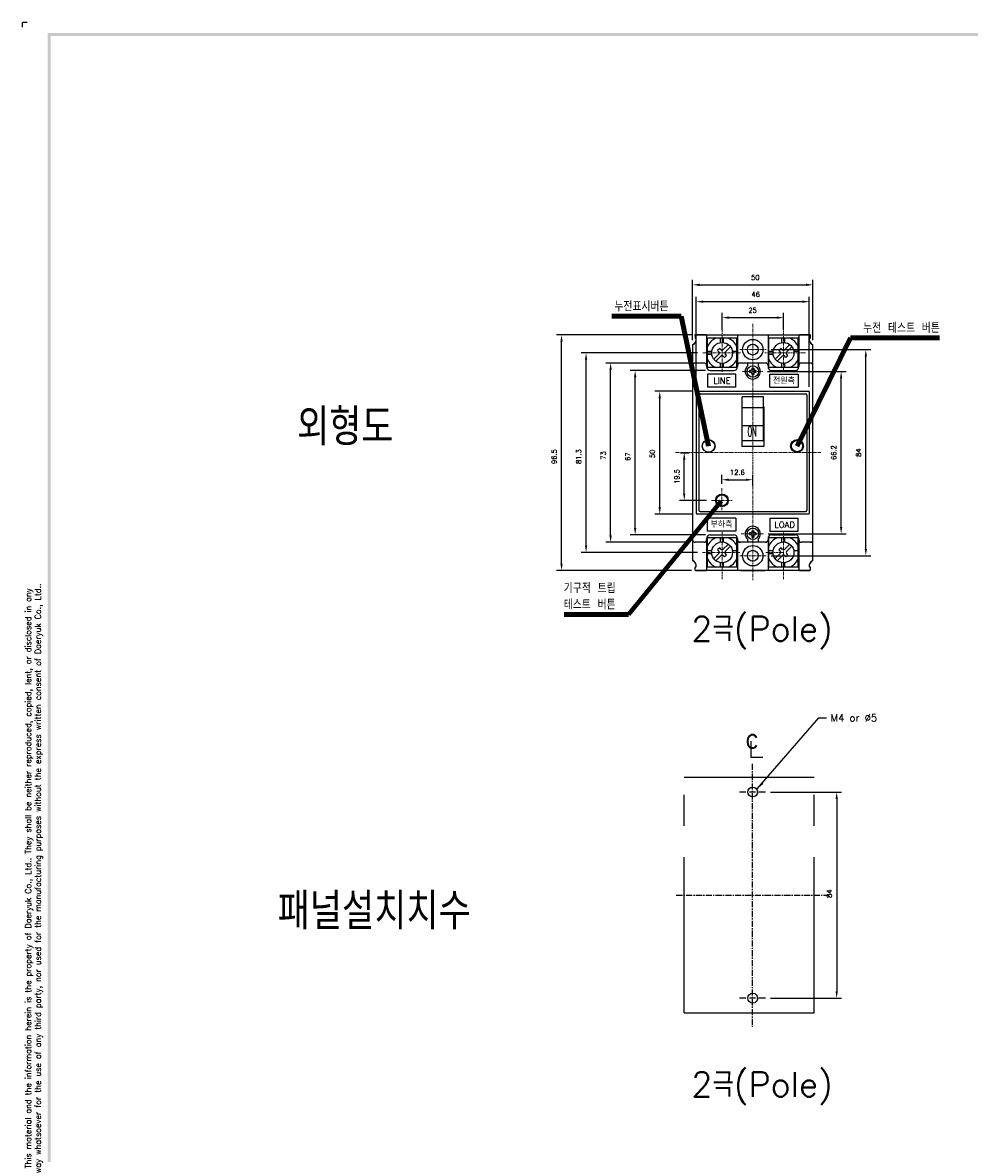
# Model space of a CAD drawing. Extents: x -6 to 988, y -5 to 692.
# Tile 2 of 5: x -6 to 380, y 232 to 692. Entities that reach past the tile are written whole.
import ezdxf

# ---------------------------------------------------------------- set-up
doc = ezdxf.new("R2010")
doc.units = 0
doc.header["$MEASUREMENT"] = 0
doc.linetypes.add('CENTER', pattern=[2, 1.25, -0.25, 0.25, -0.25])
doc.linetypes.add('PHANTOMX2', pattern=[127, 63.5, -12.7, 12.7, -12.7, 12.7, -12.7])
for name, color, linetype in [('cen', 1, 'CENTER'), ('Device', 7, 'CONTINUOUS'), ('di', 3, 'CONTINUOUS'), ('DIM', 3, 'CONTINUOUS'), ('dwg', 7, 'CONTINUOUS'), ('NOTE', 4, 'CONTINUOUS'), ('ph', 6, 'PHANTOMX2')]:
    doc.layers.add(name, color=color, linetype=linetype)
doc.styles.add('K25', font='TXT', dxfattribs={"width": 0.9, "height": 2.5, "bigfont": 'TBHAN'})
doc.styles.add('KIM', font='ROMANS.shx', dxfattribs={"height": 5, "bigfont": 'GSG1.shx'})
doc.styles.get("Standard").update_dxf_attribs({"font": 'romans.shx', "height": 2, "bigfont": 'hgs.shx'})
doc.dimstyles.get("Standard").update_dxf_attribs({"dimscale": 0, "dimtxt": 2, "dimasz": 2, "dimexe": 0.5, "dimexo": 0.5, "dimgap": 1, "dimtad": 1, "dimdsep": 46, "dimtxsty": 'Standard', "dimcen": 0, "dimclrd": 3, "dimclre": 3, "dimclrt": 3, "dimadec": 0, "dimazin": 2, "dimtp": 0.1, "dimtm": 0.1, "dimtfac": 1, "dimtmove": 0, "dimatfit": 3, "dimfxl": 0, "dimtolj": 1, "dimarcsym": 0})
doc.dimstyles.new('STANDARD$0', dxfattribs={"dimtxt": 5, "dimasz": 5, "dimexe": 1, "dimexo": 2, "dimgap": 2, "dimtad": 1, "dimdec": 4, "dimzin": 12, "dimdsep": 46, "dimtxsty": 'KIM', "dimcen": -1, "dimdle": 0.1, "dimadec": 0, "dimazin": 0, "dimtfac": 1, "dimtdec": 4, "dimtmove": 0, "dimatfit": 3, "dimfxl": 0, "dimtolj": 1, "dimtzin": 0, "dimarcsym": 0})

# ---------------------------------------------------------------- blocks, each defined once
blk = doc.blocks.new('*D372')
at = {"layer": 'di'}
for p, q in [((272.46, 550.71), (241.84, 550.71)), ((243.84, 486.51), (243.84, 547.91)), ((272.46, 483.71), (241.84, 483.71))]:
    blk.add_line(p, q, dxfattribs=at)
for points in [[(243.37, 547.91), (244.31, 547.91), (243.84, 550.71)], [(243.37, 486.51), (244.31, 486.51), (243.84, 483.71)]]:
    blk.add_solid(points, dxfattribs=at)
at = {"layer": 'di', "insert": (240.84, 515.6), "char_height": 2, "attachment_point": 5, "rotation": 90}
blk.add_mtext('\\A1;67', dxfattribs=at)
blk = doc.blocks.new('*D373')
at = {"layer": 'di'}
for p, q in [((266.26, 553.71), (231.84, 553.71)), ((233.84, 483.51), (233.84, 550.91)), ((266.26, 480.71), (231.84, 480.71))]:
    blk.add_line(p, q, dxfattribs=at)
for points in [[(233.37, 550.91), (234.31, 550.91), (233.84, 553.71)], [(233.37, 483.51), (234.31, 483.51), (233.84, 480.71)]]:
    blk.add_solid(points, dxfattribs=at)
at = {"layer": 'di', "insert": (230.84, 516.07), "char_height": 2, "attachment_point": 5, "rotation": 90}
blk.add_mtext('\\A1;73', dxfattribs=at)
blk = doc.blocks.new('*D374')
at = {"layer": 'di'}
for p, q in [((266.96, 542.21), (251.84, 542.21)), ((253.84, 495.01), (253.84, 539.41)), ((266.96, 492.21), (251.84, 492.21))]:
    blk.add_line(p, q, dxfattribs=at)
for points in [[(253.37, 539.41), (254.31, 539.41), (253.84, 542.21)], [(253.37, 495.01), (254.31, 495.01), (253.84, 492.21)]]:
    blk.add_solid(points, dxfattribs=at)
at = {"layer": 'di', "insert": (250.84, 516.73), "char_height": 2, "attachment_point": 5, "rotation": 90}
blk.add_mtext('\\A1;50', dxfattribs=at)
blk = doc.blocks.new('*D370')
at = {"layer": 'di'}
for p, q in [((267.26, 563.02), (267.26, 587.62)), ((270.06, 585.62), (313.46, 585.62)), ((316.26, 563.02), (316.26, 587.62))]:
    blk.add_line(p, q, dxfattribs=at)
for points in [[(270.06, 586.09), (270.06, 585.16), (267.26, 585.62)], [(313.46, 586.09), (313.46, 585.16), (316.26, 585.62)]]:
    blk.add_solid(points, dxfattribs=at)
at = {"layer": 'di', "insert": (292.81, 588.62), "char_height": 2, "attachment_point": 5}
blk.add_mtext('\\A1;50', dxfattribs=at)
blk = doc.blocks.new('*D371')
at = {"layer": 'di'}
for p, q in [((268.76, 544.01), (268.76, 580.76)), ((314.76, 544.01), (314.76, 580.76)), ((271.56, 578.76), (311.96, 578.76))]:
    blk.add_line(p, q, dxfattribs=at)
for points in [[(271.56, 579.22), (271.56, 578.29), (268.76, 578.76)], [(311.96, 579.22), (311.96, 578.29), (314.76, 578.76)]]:
    blk.add_solid(points, dxfattribs=at)
at = {"layer": 'di', "insert": (292.97, 581.76), "char_height": 2, "attachment_point": 5}
blk.add_mtext('\\A1;46', dxfattribs=at)
blk = doc.blocks.new('*D343')
at = {"layer": 'di'}
for p, q in [((279.26, 567.21), (279.26, 574.25)), ((282.06, 572.25), (301.46, 572.25)), ((304.26, 567.21), (304.26, 574.25))]:
    blk.add_line(p, q, dxfattribs=at)
for points in [[(282.06, 572.72), (282.06, 571.79), (279.26, 572.25)], [(301.46, 572.72), (301.46, 571.79), (304.26, 572.25)]]:
    blk.add_solid(points, dxfattribs=at)
at = {"layer": 'di', "insert": (291.68, 575.25), "char_height": 2, "attachment_point": 5}
blk.add_mtext('\\A1;25', dxfattribs=at)
blk = doc.blocks.new('*D379')
at = {"layer": 'di'}
for p, q in [((298.91, 378.87), (327.94, 378.87)), ((325.94, 376.07), (325.94, 297.67)), ((298.91, 294.87), (327.94, 294.87))]:
    blk.add_line(p, q, dxfattribs=at)
for points in [[(325.48, 376.07), (326.41, 376.07), (325.94, 378.87)], [(325.48, 297.67), (326.41, 297.67), (325.94, 294.87)]]:
    blk.add_solid(points, dxfattribs=at)
at = {"layer": 'di', "insert": (322.94, 337.45), "char_height": 2, "attachment_point": 5, "rotation": 90}
blk.add_mtext('\\A1;84', dxfattribs=at)
blk = doc.blocks.new('*D352')
at = {"layer": 'di'}
for p, q in [((266.76, 565.21), (211.84, 565.21)), ((213.84, 472.01), (213.84, 562.41)), ((266.76, 469.21), (211.84, 469.21))]:
    blk.add_line(p, q, dxfattribs=at)
for points in [[(213.37, 562.41), (214.31, 562.41), (213.84, 565.21)], [(213.37, 472.01), (214.31, 472.01), (213.84, 469.21)]]:
    blk.add_solid(points, dxfattribs=at)
at = {"layer": 'di', "insert": (210.84, 515.6), "char_height": 2, "attachment_point": 5, "rotation": 90}
blk.add_mtext('\\A1;96.5', dxfattribs=at)
blk = doc.blocks.new('*D353')
at = {"layer": 'di'}
for p, q in [((269.26, 557.86), (221.84, 557.86)), ((223.84, 479.36), (223.84, 555.06)), ((269.27, 476.56), (221.84, 476.56))]:
    blk.add_line(p, q, dxfattribs=at)
for points in [[(223.37, 555.06), (224.31, 555.06), (223.84, 557.86)], [(223.37, 479.36), (224.31, 479.36), (223.84, 476.56)]]:
    blk.add_solid(points, dxfattribs=at)
at = {"layer": 'di', "insert": (220.84, 515.6), "char_height": 2, "attachment_point": 5, "rotation": 90}
blk.add_mtext('\\A1;81.3', dxfattribs=at)
blk = doc.blocks.new('*D354')
at = {"layer": 'di'}
for p, q in [((262.34, 517.21), (265.84, 517.21)), ((263.84, 500.56), (263.84, 514.41)), ((272.91, 497.76), (261.84, 497.76))]:
    blk.add_line(p, q, dxfattribs=at)
for points in [[(263.37, 514.41), (264.31, 514.41), (263.84, 517.21)], [(263.37, 500.56), (264.31, 500.56), (263.84, 497.76)]]:
    blk.add_solid(points, dxfattribs=at)
at = {"layer": 'di', "insert": (260.84, 507.48), "char_height": 2, "attachment_point": 5, "rotation": 90}
blk.add_mtext('\\A1;19.5', dxfattribs=at)
blk = doc.blocks.new('*D355')
at = {"layer": 'di'}
for p, q in [((279.17, 504.53), (279.17, 508.18)), ((291.76, 503.8), (291.76, 508.18)), ((281.97, 506.18), (288.96, 506.18))]:
    blk.add_line(p, q, dxfattribs=at)
for points in [[(281.97, 506.65), (281.97, 505.71), (279.17, 506.18)], [(288.96, 506.65), (288.96, 505.71), (291.76, 506.18)]]:
    blk.add_solid(points, dxfattribs=at)
at = {"layer": 'di', "insert": (285.47, 509.18), "char_height": 2, "attachment_point": 5}
blk.add_mtext('\\A1;12.6', dxfattribs=at)
blk = doc.blocks.new('*D356')
at = {"layer": 'di'}
for p, q in [((297.82, 550.31), (329.76, 550.31)), ((327.76, 486.91), (327.76, 547.51)), ((298.07, 484.11), (329.76, 484.11))]:
    blk.add_line(p, q, dxfattribs=at)
for points in [[(327.29, 547.51), (328.23, 547.51), (327.76, 550.31)], [(327.29, 486.91), (328.23, 486.91), (327.76, 484.11)]]:
    blk.add_solid(points, dxfattribs=at)
at = {"layer": 'di', "insert": (324.76, 517.21), "char_height": 2, "attachment_point": 5, "rotation": 90}
blk.add_mtext('\\A1;66.2', dxfattribs=at)
blk = doc.blocks.new('*D357')
at = {"layer": 'di'}
for p, q in [((299.24, 559.21), (339.82, 559.21)), ((337.82, 478.01), (337.82, 556.41)), ((299.24, 475.21), (339.82, 475.21))]:
    blk.add_line(p, q, dxfattribs=at)
for points in [[(337.36, 556.41), (338.29, 556.41), (337.82, 559.21)], [(337.36, 478.01), (338.29, 478.01), (337.82, 475.21)]]:
    blk.add_solid(points, dxfattribs=at)
at = {"layer": 'di', "insert": (334.82, 517.21), "char_height": 2, "attachment_point": 5, "rotation": 90}
blk.add_mtext('\\A1;84', dxfattribs=at)

msp = doc.modelspace()

# ---------------------------------------------------------------- linework, layer by layer
at = {"layer": 'cen', "lineweight": 5}
for p, q in [((279.26, 550.174), (279.26, 570.336)), ((291.76, 569.659), (291.76, 465.259)), ((304.26, 550.984), (304.26, 570.416)), ((286.724, 557.862), (271.257, 557.862)), ((286.491, 559.212), (297.24, 559.212)), ((313.182, 557.862), (296.706, 557.862)), ((287.536, 550.312), (295.823, 550.312)), ((260.339, 517.212), (319.419, 517.212)), ((279.173, 502.746), (279.173, 493.776)), ((274.912, 497.757), (283.397, 497.757)), ((279.26, 484.742), (279.26, 465.629)), ((286.964, 484.112), (296.068, 484.112)), ((304.26, 484.667), (304.26, 465.629)), ((286.492, 476.562), (271.266, 476.562)), ((297.24, 475.212), (286.465, 475.212)), ((304.26, 476.562), (296.886, 476.562))]:
    msp.add_line(p, q, dxfattribs=at)
at = {"layer": 'cen', "ltscale": 2}
for p, q in [((291.567, 390.407), (291.567, 283.24)), ((296.909, 378.867), (286.268, 378.867)), ((260.588, 336.867), (322.546, 336.867)), ((296.909, 294.867), (286.268, 294.867))]:
    msp.add_line(p, q, dxfattribs=at)
at = {"layer": 'Device', "linetype": 'Continuous'}
for p, q in [((268.06, 565.212), (315.46, 565.212)), ((268.26, 565.012), (268.26, 564.012)), ((268.26, 564.912), (268.26, 564.112)), ((272.76, 565.212), (268.46, 565.212)), ((268.46, 563.812), (268.76, 563.812)), ((268.76, 563.812), (268.56, 563.812)), ((272.96, 565.012), (272.96, 552.212)), ((285.26, 563.862), (273.26, 563.862)), ((273.26, 551.862), (273.26, 563.862)), ((278.66, 562.07), (278.66, 563.862)), ((279.86, 562.07), (279.86, 563.862)), ((285.26, 565.212), (298.26, 565.212)), ((285.26, 551.862), (285.26, 563.862)), ((285.56, 565.012), (285.56, 552.212)), ((297.96, 565.012), (297.96, 552.212)), ((310.26, 563.862), (298.26, 563.862)), ((298.26, 551.862), (298.26, 563.862)), ((303.66, 562.07), (303.66, 563.862)), ((304.86, 562.07), (304.86, 563.862)), ((310.26, 551.862), (310.26, 563.862)), ((310.56, 565.012), (310.56, 552.212)), ((315.06, 565.212), (310.76, 565.212)), ((315.06, 563.812), (314.76, 563.812)), ((314.76, 563.812), (314.96, 563.812)), ((315.26, 564.012), (315.26, 565.012)), ((315.26, 564.112), (315.26, 564.912)), ((267.26, 561.212), (267.26, 473.212)), ((267.26, 561.02), (267.26, 473.404)), ((275.053, 558.462), (273.26, 558.462)), ((278.27, 559.701), (277.422, 558.852)), ((278.058, 558.216), (277.422, 558.852)), ((278.907, 559.064), (278.27, 559.701)), ((281.811, 561.262), (279.614, 559.064)), ((282.659, 560.413), (280.462, 558.216)), ((285.26, 558.462), (283.468, 558.462)), ((300.053, 558.462), (298.26, 558.462)), ((303.27, 559.701), (302.422, 558.852)), ((303.058, 558.216), (302.422, 558.852)), ((303.907, 559.064), (303.27, 559.701)), ((306.811, 561.262), (304.614, 559.064)), ((307.659, 560.413), (305.462, 558.216)), ((310.26, 558.462), (308.468, 558.462)), ((316.26, 473.212), (316.26, 561.212)), ((271.96, 553.712), (268.26, 553.712)), ((275.053, 557.262), (273.26, 557.262)), ((278.058, 557.509), (275.861, 555.311)), ((278.907, 556.66), (276.709, 554.463)), ((278.66, 551.862), (278.66, 553.655)), ((280.25, 556.024), (279.614, 556.66)), ((279.86, 551.862), (279.86, 553.655)), ((281.099, 556.872), (280.25, 556.024)), ((281.099, 556.872), (280.462, 557.509)), ((297.46, 553.712), (286.06, 553.712)), ((289.56, 553.712), (289.56, 552.496)), ((293.96, 553.712), (293.96, 552.496)), ((300.053, 557.262), (298.26, 557.262)), ((303.058, 557.509), (300.861, 555.311)), ((303.907, 556.66), (301.709, 554.463)), ((303.66, 551.862), (303.66, 553.655)), ((305.25, 556.024), (304.614, 556.66)), ((304.86, 551.862), (304.86, 553.655)), ((306.099, 556.872), (305.25, 556.024)), ((306.099, 556.872), (305.462, 557.509)), ((315.26, 553.712), (311.56, 553.712)), ((267.26, 552.712), (267.26, 481.712)), ((272.96, 552.712), (272.96, 552.212)), ((285.26, 551.862), (273.26, 551.862)), ((284.855, 549.196), (273.313, 549.196)), ((273.313, 549.196), (273.313, 543.857)), ((274.46, 550.712), (284.06, 550.712)), ((284.855, 543.857), (284.855, 549.196)), ((285.56, 552.712), (285.56, 552.212)), ((290.464, 550.701), (290.464, 549.923)), ((291.047, 550.701), (290.464, 550.701)), ((291.047, 549.923), (290.464, 549.923)), ((291.371, 551.608), (291.371, 551.025)), ((291.371, 551.608), (292.149, 551.608)), ((291.371, 549.599), (291.371, 549.016)), ((291.371, 549.016), (292.149, 549.016)), ((292.149, 551.608), (292.149, 551.025)), ((292.149, 549.599), (292.149, 549.016)), ((293.056, 550.701), (292.473, 550.701)), ((293.056, 549.923), (292.473, 549.923)), ((293.056, 550.701), (293.056, 549.923)), ((297.96, 552.712), (297.96, 552.212)), ((310.26, 551.862), (298.26, 551.862)), ((298.665, 549.196), (310.207, 549.196)), ((298.665, 543.857), (298.665, 549.196)), ((299.46, 550.712), (309.06, 550.712)), ((310.207, 549.196), (310.207, 543.857)), ((310.56, 552.712), (310.56, 552.212)), ((316.26, 481.712), (316.26, 552.712)), ((268.76, 542.012), (268.76, 492.412)), ((268.76, 542.012), (268.76, 492.412)), ((268.96, 542.212), (314.56, 542.212)), ((268.96, 542.212), (314.56, 542.212)), ((269.76, 540.712), (269.76, 493.712)), ((270.26, 541.212), (313.26, 541.212)), ((284.855, 543.857), (273.313, 543.857)), ((287.46, 522.212), (287.46, 540.014)), ((296.06, 540.014), (287.46, 540.014)), ((296.06, 522.212), (296.06, 540.014)), ((298.665, 543.857), (310.207, 543.857)), ((313.76, 540.712), (313.76, 493.712)), ((314.76, 542.012), (314.76, 492.412)), ((314.76, 542.012), (314.76, 492.412)), ((287.26, 536.044), (287.26, 519.732)), ((287.46, 536.044), (287.26, 536.044)), ((296.06, 535.431), (287.46, 535.431)), ((296.26, 536.044), (296.06, 536.044)), ((296.26, 536.044), (296.26, 519.732)), ((287.26, 534.612), (287.46, 534.612)), ((287.26, 534.612), (287.46, 534.612)), ((296.06, 534.612), (296.26, 534.612)), ((296.06, 534.612), (296.26, 534.612)), ((287.46, 528.229), (296.06, 528.229)), ((287.26, 522.212), (296.26, 522.212)), ((287.26, 522.212), (296.26, 522.212)), ((296.26, 519.732), (287.26, 519.732)), ((270.26, 493.212), (313.26, 493.212)), ((268.96, 492.212), (314.56, 492.212)), ((268.96, 492.212), (314.56, 492.212)), ((284.855, 490.568), (273.313, 490.568)), ((273.313, 485.228), (273.313, 490.568)), ((284.855, 490.568), (284.855, 485.228)), ((298.665, 490.568), (310.207, 490.568)), ((298.665, 490.568), (298.665, 485.228)), ((310.207, 485.228), (310.207, 490.568)), ((284.855, 485.228), (273.313, 485.228)), ((290.464, 484.501), (290.464, 483.723)), ((291.047, 484.501), (290.464, 484.501)), ((291.371, 485.408), (291.371, 484.825)), ((291.371, 485.408), (292.149, 485.408)), ((292.149, 485.408), (292.149, 484.825)), ((293.056, 484.501), (292.473, 484.501)), ((293.056, 484.501), (293.056, 483.723)), ((298.665, 485.228), (310.207, 485.228)), ((271.96, 480.712), (268.26, 480.712)), ((272.96, 482.212), (272.96, 469.412)), ((272.96, 482.212), (272.96, 481.712)), ((273.26, 470.562), (273.26, 482.562)), ((285.26, 482.562), (273.26, 482.562)), ((274.46, 483.712), (284.06, 483.712)), ((278.66, 480.77), (278.66, 482.562)), ((281.811, 479.962), (279.614, 477.764)), ((279.86, 480.77), (279.86, 482.562)), ((285.26, 470.562), (285.26, 482.562)), ((285.56, 482.212), (285.56, 469.412)), ((285.56, 482.212), (285.56, 481.712)), ((297.46, 480.712), (286.06, 480.712)), ((289.56, 481.928), (289.56, 480.712)), ((291.047, 483.723), (290.464, 483.723)), ((291.371, 483.399), (291.371, 482.816)), ((291.371, 482.816), (292.149, 482.816)), ((292.149, 483.399), (292.149, 482.816)), ((293.056, 483.723), (292.473, 483.723)), ((293.96, 481.928), (293.96, 480.712)), ((297.96, 482.212), (297.96, 469.412)), ((297.96, 482.212), (297.96, 481.712)), ((310.26, 482.562), (298.26, 482.562)), ((298.26, 470.562), (298.26, 482.562)), ((299.46, 483.712), (309.06, 483.712)), ((303.66, 480.77), (303.66, 482.562)), ((306.811, 479.962), (304.614, 477.764)), ((304.86, 480.77), (304.86, 482.562)), ((310.26, 470.562), (310.26, 482.562)), ((310.56, 482.212), (310.56, 469.412)), ((310.56, 482.212), (310.56, 481.712)), ((315.26, 480.712), (311.56, 480.712)), ((275.053, 477.162), (273.26, 477.162)), ((275.053, 475.962), (273.26, 475.962)), ((278.058, 476.209), (275.861, 474.011)), ((278.907, 475.36), (276.709, 473.163)), ((278.27, 478.401), (277.422, 477.552)), ((278.058, 476.916), (277.422, 477.552)), ((278.907, 477.764), (278.27, 478.401)), ((280.25, 474.724), (279.614, 475.36)), ((281.099, 475.572), (280.25, 474.724)), ((282.659, 479.113), (280.462, 476.916)), ((281.099, 475.572), (280.462, 476.209)), ((285.26, 477.162), (283.468, 477.162)), ((300.053, 477.162), (298.26, 477.162)), ((300.053, 475.962), (298.26, 475.962)), ((303.058, 476.209), (300.861, 474.011)), ((303.907, 475.36), (301.709, 473.163)), ((303.27, 478.401), (302.422, 477.552)), ((303.058, 476.916), (302.422, 477.552)), ((303.907, 477.764), (303.27, 478.401)), ((305.25, 474.724), (304.614, 475.36)), ((306.099, 475.572), (305.25, 474.724)), ((307.659, 479.113), (305.462, 476.916)), ((306.099, 475.572), (305.462, 476.209)), ((310.26, 477.162), (308.468, 477.162)), ((268.26, 469.412), (268.26, 470.412)), ((268.26, 469.512), (268.26, 470.312)), ((268.46, 470.612), (268.76, 470.612)), ((268.76, 470.612), (268.56, 470.612)), ((285.26, 470.562), (273.26, 470.562)), ((278.66, 470.562), (278.66, 472.355)), ((279.86, 470.562), (279.86, 472.355)), ((310.26, 470.562), (298.26, 470.562)), ((303.66, 470.562), (303.66, 472.355)), ((304.86, 470.562), (304.86, 472.355)), ((315.06, 470.612), (314.76, 470.612)), ((314.76, 470.612), (314.96, 470.612)), ((315.26, 469.412), (315.26, 470.412)), ((315.26, 469.512), (315.26, 470.312)), ((268.46, 469.212), (272.76, 469.212)), ((270.76, 469.212), (268.56, 469.212)), ((272.11, 469.212), (270.76, 469.212)), ((287.41, 469.212), (272.11, 469.212)), ((298.26, 469.212), (285.26, 469.212)), ((286.91, 469.212), (296.61, 469.212)), ((311.91, 469.212), (296.61, 469.212)), ((310.76, 469.212), (315.06, 469.212)), ((312.76, 469.212), (311.41, 469.212)), ((314.96, 469.212), (312.76, 469.212))]:
    msp.add_line(p, q, dxfattribs=at)
for centre, radius in [((291.76, 559.212), 4.15), ((291.76, 559.212), 4.15), ((279.26, 557.862), 4.25), ((291.76, 559.212), 2.2), ((304.26, 557.862), 4.25), ((291.76, 550.312), 2.33), ((273.779, 519.912), 2.6), ((273.779, 519.912), 2.5), ((309.779, 519.912), 2.6), ((309.779, 519.912), 2.3), ((279.173, 497.757), 2.6), ((279.173, 497.757), 2.3), ((291.76, 484.112), 2.33), ((279.26, 476.562), 4.25), ((291.76, 475.212), 4.15), ((291.76, 475.212), 4.15), ((304.26, 476.562), 4.25), ((291.76, 475.212), 2.2)]:
    msp.add_circle(centre, radius, dxfattribs=at)
for centre, radius, start, end in [((266.278, 563.511), 2.5, 293.12459, 6.91213), ((266.316, 563.49), 2.465, 296.73831, 7.51836), ((268.46, 565.012), 0.2, 90, 180), ((268.56, 564.912), 0.3, 90, 180), ((268.56, 564.112), 0.3, 180, 270), ((268.46, 564.012), 0.2, 180, 270), ((272.76, 565.012), 0.2, 0, 90), ((279.26, 557.862), 6.5, 112.61986, 157.38014), ((279.26, 557.862), 6.5, 22.61986, 67.38014), ((285.76, 565.012), 0.2, 90, 180), ((297.76, 565.012), 0.2, 0, 90), ((304.26, 557.862), 6.5, 22.61986, 67.38014), ((310.76, 565.012), 0.2, 90, 180), ((317.204, 563.49), 2.465, 172.48164, 243.26169), ((317.242, 563.511), 2.5, 173.08787, 246.87541), ((314.96, 564.912), 0.3, 0, 90), ((314.96, 564.112), 0.3, 270, 0), ((315.06, 565.012), 0.2, 0, 90), ((315.06, 564.012), 0.2, 270, 0), ((267.56, 561.02), 0.3, 116.73831, 180), ((277.704, 557.862), 0.5, 315, 45), ((279.26, 559.418), 0.5, 225, 315), ((280.816, 557.862), 0.5, 135, 225), ((302.704, 557.862), 0.5, 315, 45), ((304.26, 559.418), 0.5, 225, 315), ((305.816, 557.862), 0.5, 135, 225), ((315.96, 561.02), 0.3, 0, 63.26169), ((268.26, 552.712), 1, 90, 180), ((271.96, 552.712), 1, 0, 90), ((279.26, 557.862), 6.5, 202.61986, 247.38014), ((279.26, 556.307), 0.5, 45, 135), ((279.26, 557.862), 6.5, 292.61986, 337.38014), ((286.56, 552.712), 1, 90, 180), ((296.96, 552.712), 1, 0, 90), ((304.26, 557.862), 6.5, 202.61986, 247.38014), ((304.26, 556.307), 0.5, 45, 135), ((304.26, 557.862), 6.5, 292.61986, 337.38014), ((311.56, 552.712), 1, 90, 180), ((315.26, 552.712), 1, 0, 90), ((274.46, 552.212), 1.5, 180, 270), ((274.46, 552.212), 1.5, 180, 270), ((284.06, 552.212), 1.5, 270, 0), ((284.06, 552.212), 1.5, 270, 0), ((291.76, 550.312), 3.1, 135.20868, 44.79132), ((291.047, 551.025), 0.324, 270, 0), ((291.047, 549.599), 0.324, 0, 90), ((292.473, 551.025), 0.324, 180, 270), ((292.473, 549.599), 0.324, 90, 180), ((299.46, 552.212), 1.5, 180, 270), ((299.46, 552.212), 1.5, 180, 270), ((309.06, 552.212), 1.5, 270, 0), ((309.06, 552.212), 1.5, 270, 0), ((268.96, 542.012), 0.2, 90, 180), ((268.96, 542.012), 0.2, 90, 180), ((268.96, 542.012), 0.2, 90, 180), ((268.96, 542.012), 0.2, 90, 180), ((270.26, 540.712), 0.5, 90, 180), ((313.26, 540.712), 0.5, 0, 90), ((314.56, 542.012), 0.2, 0, 90), ((314.56, 542.012), 0.2, 0, 90), ((270.26, 493.712), 0.5, 180, 270), ((313.26, 493.712), 0.5, 270, 0), ((268.96, 492.412), 0.2, 180, 270), ((268.96, 492.412), 0.2, 180, 270), ((314.56, 492.412), 0.2, 270, 0), ((314.56, 492.412), 0.2, 270, 0), ((291.76, 484.112), 3.1, 315.20868, 224.79132), ((291.047, 484.825), 0.324, 270, 0), ((292.473, 484.825), 0.324, 180, 270), ((268.26, 481.712), 1, 180, 270), ((271.96, 481.712), 1, 270, 0), ((274.46, 482.212), 1.5, 90, 180), ((274.46, 482.212), 1.5, 90, 180), ((279.26, 476.562), 6.5, 112.61986, 157.38014), ((279.26, 476.562), 6.5, 22.61986, 67.38014), ((284.06, 482.212), 1.5, 0, 90), ((284.06, 482.212), 1.5, 0, 90), ((286.56, 481.712), 1, 180, 270), ((291.047, 483.399), 0.324, 0, 90), ((292.473, 483.399), 0.324, 90, 180), ((296.96, 481.712), 1, 270, 0), ((299.46, 482.212), 1.5, 90, 180), ((299.46, 482.212), 1.5, 90, 180), ((304.26, 476.562), 6.5, 112.61986, 157.38014), ((304.26, 476.562), 6.5, 22.61986, 67.38014), ((309.06, 482.212), 1.5, 0, 90), ((309.06, 482.212), 1.5, 0, 90), ((311.56, 481.712), 1, 180, 270), ((315.26, 481.712), 1, 270, 0), ((277.704, 476.562), 0.5, 315, 45), ((279.26, 478.118), 0.5, 225, 315), ((279.26, 475.007), 0.5, 45, 135), ((280.816, 476.562), 0.5, 135, 225), ((302.704, 476.562), 0.5, 315, 45), ((304.26, 478.118), 0.5, 225, 315), ((304.26, 475.007), 0.5, 45, 135), ((305.816, 476.562), 0.5, 135, 225), ((267.56, 473.404), 0.3, 180, 243.26169), ((266.278, 470.913), 2.5, 353.08787, 66.87541), ((266.316, 470.935), 2.465, 352.48164, 63.26169), ((268.46, 470.412), 0.2, 90, 180), ((268.56, 470.312), 0.3, 90, 180), ((279.26, 476.562), 6.5, 202.61986, 247.38014), ((279.26, 476.562), 6.5, 292.61986, 337.38014), ((304.26, 476.562), 6.5, 202.61986, 247.38014), ((304.26, 476.562), 6.5, 292.61986, 337.38014), ((317.204, 470.935), 2.465, 116.73831, 187.51836), ((317.242, 470.913), 2.5, 113.12459, 186.91213), ((314.96, 470.312), 0.3, 0, 90), ((315.06, 470.412), 0.2, 0, 90), ((315.96, 473.404), 0.3, 296.73831, 0), ((268.56, 469.512), 0.3, 180, 270), ((268.46, 469.412), 0.2, 180, 270), ((272.76, 469.412), 0.2, 270, 0), ((285.76, 469.412), 0.2, 180, 270), ((297.76, 469.412), 0.2, 270, 0), ((310.76, 469.412), 0.2, 180, 270), ((314.96, 469.512), 0.3, 270, 0), ((315.06, 469.412), 0.2, 270, 0)]:
    msp.add_arc(centre, radius, start, end, dxfattribs=at)
at = {"layer": 'di'}
for p in [(-3.9, 692.5), (-5.7, 690.7)]:
    msp.add_line(p, (-5.7, 692.5), dxfattribs=at)
at = {"layer": 'dwg'}
for centre in [(291.76, 378.867), (291.76, 294.867)]:
    msp.add_circle(centre, 2, dxfattribs=at)
for points in [[(4.5, 688.3), (5.7, 687.1), (983.7, 688.3), (982.5, 687.1)], [(4.5, -0.5), (5.7, 0.1), (4.5, 688.3), (5.7, 687.1)]]:
    msp.add_trace(points, dxfattribs=at)
at = {"layer": 'NOTE'}
for p, q in [((290.928, 399.623), (290.928, 393.103)), ((290.928, 393.103), (295.884, 393.103))]:
    msp.add_line(p, q, dxfattribs=at)
at = {"layer": 'ph'}
for p, q in [((316.76, 384.867), (263.76, 384.867)), ((263.76, 288.867), (263.76, 384.867)), ((316.76, 288.867), (316.76, 384.867)), ((263.76, 288.867), (316.76, 288.867))]:
    msp.add_line(p, q, dxfattribs=at)

# ---------------------------------------------------------------- texts
at = {"layer": 'Device', "linetype": 'Continuous', "width": 0.5}
msp.add_text('ON', height=4, dxfattribs=at).set_placement((289.612, 523.857))
at = {"layer": 'Device', "linetype": 'Continuous', "char_height": 2.5, "attachment_point": 1}
for s, insert in [('LINE', (275.697, 547.781)), ('전원측', (299.956, 547.754)), ('부하측', (274.515, 489.15)), ('LOAD', (300.532, 489.075))]:
    msp.add_mtext(s, dxfattribs=dict(at, insert=insert))
at = {"layer": 'di', "char_height": 4}
for s, insert, attachment_point in [('\\A1;누전표시버튼', (257.445, 574.823), 9), ('누전 테스트 버튼', (336.724, 566.039), 7), ('기구적 트립 \\P테스트 버튼', (235.879, 453.286), 9)]:
    msp.add_mtext(s, dxfattribs=dict(at, insert=insert, attachment_point=attachment_point))
at = {"layer": 'di', "attachment_point": 1}
for s, insert, char_height, width in [('{\\Fromans,hgs|c129;외형도}', (106.087, 535.196), 15, 74.93994), ('{\\Fromans,hgs|c129;2극(Pole)}', (266.726, 450.389), 10, 116.39597), ('{\\Fromans,hgs|c129;패널설치치수}', (98.188, 337.82), 15, 135.45529), ('{\\Fromans,hgs|c129;2극(Pole)}', (266.726, 264.705), 10, 116.39597)]:
    msp.add_mtext(s, dxfattribs=dict(at, insert=insert, char_height=char_height, width=width))
at = {"layer": 'di', "insert": (-1.06, 342.496), "char_height": 2.4, "width": 262.51919, "attachment_point": 5, "rotation": 90}
msp.add_mtext('\\A1;This material and the information herein is the property of Daeryuk Co., Ltd.. They shall be neither reproduced, copied, lent, or disclosed in any\\Pway whatsoever for the use of any third party, nor used for the manufacturing purposes without the express written consent of Daeryuk Co., Ltd..', dxfattribs=at)
at = {"layer": 'DIM', "insert": (323.424, 410.611), "char_height": 3, "attachment_point": 1}
msp.add_mtext('M4 or %%C5', dxfattribs=at)
at = {"layer": 'NOTE', "style": 'K25', "width": 0.9}
msp.add_text('c', height=7.925, dxfattribs=at).set_placement((288.712, 396.853))

# ---------------------------------------------------------------- dimensions: what is measured, and where the dimension line sits
at = {"layer": 'di'}
for base, p1, p2, angle, text, override, picture, middle in [((316.26, 585.625), (267.26, 561.02), (316.26, 561.02), 180, '50', {"dimtxt": 3, "dimasz": 2.8, "dimexe": 2, "dimdec": 2, "dimzin": 8, "dimtxsty": 'Standard', "dimcen": 0, "dimclrd": 256, "dimclre": 256, "dimclrt": 256, "dimadec": 2, "dimazin": 2, "dimtfac": 0.6, "dimtdec": 2, "dimtzin": 8, "dimlwd": 65535, "dimlwe": 65535, "dimarcsym": 1}, '*D370', (292.812, 585.625)), ((213.839, 565.212), (268.76, 469.212), (268.76, 565.212), 90, '96.5', {"dimtxt": 3, "dimasz": 2.8, "dimexe": 2, "dimdec": 2, "dimzin": 8, "dimtxsty": 'Standard', "dimcen": 0, "dimclrd": 256, "dimclre": 256, "dimclrt": 256, "dimadec": 2, "dimazin": 2, "dimtfac": 0.6, "dimtdec": 2, "dimtmove": 0, "dimtzin": 8, "dimlwd": 65535, "dimlwe": 65535, "dimarcsym": 1}, '*D352', (213.839, 515.599)), ((223.839, 557.862), (271.266, 476.562), (271.257, 557.862), 90, '81.3', {"dimtxt": 3, "dimasz": 2.8, "dimexe": 2, "dimdec": 2, "dimzin": 8, "dimtxsty": 'Standard', "dimcen": 0, "dimclrd": 256, "dimclre": 256, "dimclrt": 256, "dimadec": 2, "dimazin": 2, "dimtfac": 0.6, "dimtdec": 2, "dimtmove": 0, "dimtzin": 8, "dimlwd": 65535, "dimlwe": 65535, "dimarcsym": 1}, '*D353', (223.839, 515.599)), ((337.822, 559.212), (297.24, 475.212), (297.24, 559.212), 90, '84', {"dimtxt": 3, "dimasz": 2.8, "dimexe": 2, "dimdec": 2, "dimzin": 8, "dimtxsty": 'Standard', "dimcen": 0, "dimclrd": 256, "dimclre": 256, "dimclrt": 256, "dimadec": 2, "dimazin": 2, "dimtfac": 0.6, "dimtdec": 2, "dimtzin": 8, "dimlwd": 65535, "dimlwe": 65535, "dimarcsym": 1}, '*D357', (337.822, 517.212)), ((243.839, 550.712), (274.46, 483.712), (274.46, 550.712), 90, '67', {"dimtxt": 3, "dimasz": 2.8, "dimexe": 2, "dimdec": 2, "dimzin": 8, "dimtxsty": 'Standard', "dimcen": 0, "dimclrd": 256, "dimclre": 256, "dimclrt": 256, "dimadec": 2, "dimazin": 2, "dimtfac": 0.6, "dimtdec": 2, "dimtmove": 0, "dimtzin": 8, "dimlwd": 65535, "dimlwe": 65535, "dimarcsym": 1}, '*D372', (243.839, 515.599)), ((327.759, 550.312), (296.068, 484.112), (295.823, 550.312), 90, '66.2', {"dimtxt": 3, "dimasz": 2.8, "dimexe": 2, "dimdec": 2, "dimzin": 8, "dimtxsty": 'Standard', "dimcen": 0, "dimclrd": 256, "dimclre": 256, "dimclrt": 256, "dimadec": 2, "dimazin": 2, "dimtfac": 0.6, "dimtdec": 2, "dimtzin": 8, "dimlwd": 65535, "dimlwe": 65535, "dimarcsym": 1}, '*D356', (327.759, 517.212)), ((263.839, 517.212), (274.912, 497.757), (260.339, 517.212), 90, '19.5', {"dimtxt": 3, "dimasz": 2.8, "dimexe": 2, "dimdec": 2, "dimzin": 8, "dimtxsty": 'Standard', "dimcen": 0, "dimclrd": 256, "dimclre": 256, "dimclrt": 256, "dimadec": 2, "dimazin": 2, "dimtfac": 0.6, "dimtdec": 2, "dimtmove": 0, "dimtzin": 8, "dimlwd": 65535, "dimlwe": 65535, "dimarcsym": 1}, '*D354', (263.839, 507.485)), ((291.76, 506.179), (279.173, 502.532), (291.76, 501.803), 180, '12.6', {"dimtxt": 3, "dimasz": 2.8, "dimexe": 2, "dimdec": 2, "dimzin": 8, "dimtxsty": 'Standard', "dimcen": 0, "dimclrd": 256, "dimclre": 256, "dimclrt": 256, "dimadec": 2, "dimazin": 2, "dimtfac": 0.6, "dimtdec": 2, "dimtzin": 8, "dimlwd": 65535, "dimlwe": 65535, "dimarcsym": 1}, '*D355', (285.467, 506.179))]:
    dim = msp.add_linear_dim(base=base, p1=p1, p2=p2, angle=angle, text=text, dimstyle='STANDARD$0', override=override, dxfattribs=at)
    dim.commit()
    dim.dimension.update_dxf_attribs({"geometry": picture, "text_midpoint": middle, "dimtype": 160})
for base, p1, p2, angle, override, picture, middle in [((314.76, 578.757), (268.76, 542.012), (314.76, 542.012), 180, {"dimtxt": 3, "dimasz": 2.8, "dimexe": 2, "dimdec": 2, "dimzin": 8, "dimtxsty": 'Standard', "dimcen": 0, "dimclrd": 256, "dimclre": 256, "dimclrt": 256, "dimadec": 2, "dimazin": 2, "dimtfac": 0.6, "dimtdec": 2, "dimtzin": 8, "dimlwd": 65535, "dimlwe": 65535, "dimarcsym": 1}, '*D371', (292.971, 578.757)), ((304.26, 572.255), (279.26, 565.212), (304.26, 565.212), 180, {"dimtxt": 3, "dimasz": 2.8, "dimexe": 2, "dimdec": 2, "dimzin": 8, "dimtxsty": 'Standard', "dimcen": 0, "dimclrd": 256, "dimclre": 256, "dimclrt": 256, "dimadec": 2, "dimazin": 2, "dimtfac": 0.6, "dimtdec": 2, "dimtzin": 8, "dimlwd": 65535, "dimlwe": 65535, "dimarcsym": 1}, '*D343', (291.678, 572.255)), ((233.839, 553.712), (268.26, 480.712), (268.26, 553.712), 90, {"dimtxt": 3, "dimasz": 2.8, "dimexe": 2, "dimdec": 2, "dimzin": 8, "dimtxsty": 'Standard', "dimcen": 0, "dimclrd": 256, "dimclre": 256, "dimclrt": 256, "dimadec": 2, "dimazin": 2, "dimtfac": 0.6, "dimtdec": 2, "dimtmove": 0, "dimtzin": 8, "dimlwd": 65535, "dimlwe": 65535, "dimarcsym": 1}, '*D373', (233.839, 516.068)), ((253.839, 542.212), (268.96, 492.212), (268.96, 542.212), 90, {"dimtxt": 3, "dimasz": 2.8, "dimexe": 2, "dimdec": 2, "dimzin": 8, "dimtxsty": 'Standard', "dimcen": 0, "dimclrd": 256, "dimclre": 256, "dimclrt": 256, "dimadec": 2, "dimazin": 2, "dimtfac": 0.6, "dimtdec": 2, "dimtmove": 0, "dimtzin": 8, "dimlwd": 65535, "dimlwe": 65535, "dimarcsym": 1}, '*D374', (253.839, 516.725)), ((325.942, 294.867), (296.909, 378.867), (296.909, 294.867), 90, {"dimtxt": 3, "dimasz": 2.8, "dimexe": 2, "dimdec": 2, "dimzin": 8, "dimtxsty": 'Standard', "dimcen": 0, "dimclrd": 256, "dimclre": 256, "dimclrt": 256, "dimadec": 2, "dimazin": 2, "dimtfac": 0.6, "dimtdec": 2, "dimtzin": 8, "dimlwd": 65535, "dimlwe": 65535, "dimarcsym": 1}, '*D379', (325.942, 337.446))]:
    dim = msp.add_linear_dim(base=base, p1=p1, p2=p2, angle=angle, dimstyle='STANDARD$0', override=override, dxfattribs=at)
    dim.commit()
    dim.dimension.update_dxf_attribs({"geometry": picture, "text_midpoint": middle, "dimtype": 160})

# ---------------------------------------------------------------- leaders
at = {"layer": 'di', "annotation_type": 0, "has_hookline": 1}
for points, hookline_direction, text_width in [([(273.779, 519.912), (262.645, 572.823), (259.445, 572.823)], 1, 23.087), ([(309.779, 519.912), (331.524, 564.039), (334.724, 564.039)], 0, 31.087), ([(278.841, 497.416), (241.079, 451.286), (237.879, 451.286)], 1, 20.992)]:
    msp.add_leader(points, dimstyle='Standard', override={"dimscale": 1, "dimtxt": 4, "dimasz": 3.2, "dimexe": 2, "dimexo": 2, "dimgap": 2, "dimclrd": 256, "dimclre": 256, "dimclrt": 256, "dimadec": 2, "dimtfac": 0.6, "dimlwd": 65535, "dimlwe": 65535, "dimarcsym": 1}, dxfattribs=dict(at, hookline_direction=hookline_direction, text_width=text_width))
at = {"layer": 'DIM', "annotation_type": 0, "has_hookline": 1, "hookline_direction": 0, "text_width": 18.429}
msp.add_leader([(293.605, 380.155), (318.624, 409.111), (321.824, 409.111)], dimstyle='Standard', override={"dimscale": 1.6, "dimtxt": 2, "dimasz": 2, "dimexe": 1, "dimexo": 1, "dimgap": 1, "dimtad": 0, "dimtih": 0, "dimtoh": 0, "dimdec": 1, "dimzin": 8, "dimcen": 0, "dimadec": 2, "dimazin": 2, "dimtm": 0.1, "dimtfac": 0.6, "dimtdec": 1, "dimtofl": 1}, dxfattribs=at)

doc.saveas('drawing.dxf')
